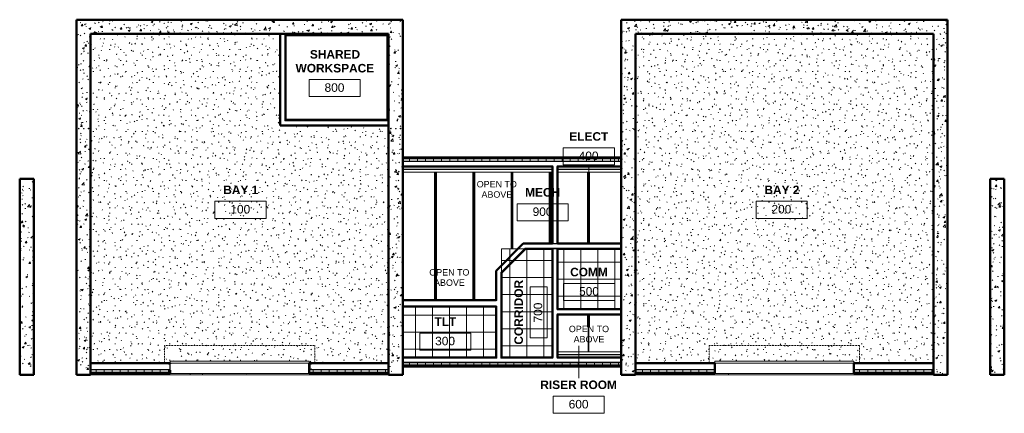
# Model space of a CAD drawing. Header units: inches. Extents: x -3360 to -1510, y 6 to 2767.
# Tile 7 of 7: x -3360 to -1972, y 2213 to 2767. Entities that reach past the tile are written whole.
import ezdxf

# ---------------------------------------------------------------- set-up
doc = ezdxf.new("R2010")
doc.units = ezdxf.units.IN
doc.header["$MEASUREMENT"] = 0
doc.linetypes.add('Dash', pattern=[0.25, 0.125, -0.125])
doc.linetypes.add('Hidden 1_8_', pattern=[0.1875, 0.125, -0.0625])
for name, color, linetype, lineweight in [('A-AREA-IDEN', 2, 'Continuous', 9), ('A-CLNG', 13, 'Continuous', 13), ('A-CLNG-PATT', 13, 'Continuous', 13), ('A-DOOR', 31, 'Continuous', 13), ('A-DOOR-HDLN', 31, 'Dash', 13), ('A-ROOF', 132, 'Continuous', 13), ('A-ROOF-PATT', 132, 'Continuous', 13), ('A-WALL', 113, 'Continuous', 13), ('A-WALL-PATT', 111, 'Continuous', 50), ('G-ANNO-TEXT', 231, 'Continuous', 9), ('I-WALL', 2, 'Continuous', 13), ('L-SITE-WALL', 31, 'Continuous', 13), ('S-BEAM', 12, 'Continuous', 13), ('S-COLS', 52, 'Continuous', 9), ('S-RBAR', 171, 'Continuous', 9)]:
    doc.layers.add(name, color=color, linetype=linetype, lineweight=lineweight)
doc.styles.add('Arial', font='arial.ttf', dxfattribs={"height": 0.125})
doc.styles.add('Arial_1', font='arial.ttf', dxfattribs={"height": 0.09375})
doc.styles.add('Arial_B', font='arialbd.ttf', dxfattribs={"height": 0.125})
pattern_1 = [(50, (0, 0), (27.5427, -2.40992), [2.88, -31.68]), (355, (0, 0), (-5.32784, 28.88427), [2.304, -25.344]), (100.451, (2.295, -0.2), (22.21532, 26.47393), [2.448, -26.924]), (46.184, (0, 7.68), (40.98187, -6.35642), [4.32, -47.52]), (96.636, (3.415, 7.15), (35.89075, 37.4062), [3.671, -40.386]), (351.184, (0, 7.68), (35.89097, 37.4062), [3.456, -38.016]), (21, (3.84, 5.76), (22.92104, -15.46073), [2.88, -31.68]), (326, (3.84, 5.76), (9.34353, 27.84574), [2.304, -25.344]), (71.451, (5.75, 4.472), (32.26477, 12.38442), [2.448, -26.924]), (37.5, (0, 0), (0.466855, 12.782707), [1.267, -23.77, 1.267, -24.461, -25.44]), (37.5, (0, 0), (0.466855, 12.782707), [-50.765, 1.267, -24.173]), (7.5, (0, 0), (10.10159, 15.14509), [1.267, -13.402, 1.267, -23.194, -9.696]), (7.5, (0, 0), (10.10159, 15.14509), [-39.13, 1.267, -8.429]), (327.5, (-8.563, 0), (20.49916, -0.86578), [1.267, -8.333, 1.267, -28.685, -39.744]), (327.5, (-8.563, 0), (20.49916, -0.86578), [-39.552, 1.267, -38.477]), (317.5, (-12.403, 0), (22.39478, 3.84429), [1.267, -11.213, 1.267, -18.624, -28.224]), (317.5, (-12.403, 0), (22.39478, 3.84429), [-32.371, 1.267, -26.957])]
pattern_2 = [(0, (0, 0), (30.72, 7.68), [1.267, -21.773, 1.267, -21.773, -122.88]), (0, (0, 0), (30.72, 7.68), [-46.08, 1.267, -44.813, 1.267, -21.773, -53.76]), (0, (0, 0), (30.72, 7.68), [-115.2, 1.267, -14.093, 1.267, -37.133]), (120, (11.52, 3.84), (-22.011075, 22.7643), [1.267, -21.773, 1.267, -21.773, -122.88]), (120, (11.52, 3.84), (-22.011075, 22.7643), [-46.08, 1.267, -44.813, 1.267, -21.773, -53.76]), (120, (11.52, 3.84), (-22.011075, 22.7643), [-115.2, 1.267, -14.093, 1.267, -37.133]), (240, (15.36, 19.2), (-8.708925, -30.4443), [1.267, -21.773, 1.267, -21.773, -122.88]), (240, (15.36, 19.2), (-8.708925, -30.4443), [-46.08, 1.267, -44.813, 1.267, -21.773, -53.76]), (240, (15.36, 19.2), (-8.708925, -30.4443), [-115.2, 1.267, -14.093, 1.267, -37.133])]
pattern_3 = [(0, (0, 0), (0, 11.331), []), (90, (0, 0), (-11.331, 7e-16), [])]

# ---------------------------------------------------------------- blocks, each defined once
blk = doc.blocks.new('Door-Overhead-Rolling - 196__ x 196__-386396-LOW ROOF PLAN')
at = {"layer": 'A-DOOR', "lineweight": 9}
for p, q in [((98, -7.1875), (-98, -7.1875)), ((-98, -7.1875), (-98, -10.1875)), ((-98, -10.1875), (98, -10.1875)), ((98, -10.1875), (98, -7.1875))]:
    blk.add_line(p, q, dxfattribs=at)
at = {"layer": 'A-DOOR-HDLN'}
for p, q in [((-106, -7.1875), (-106, -32.1875)), ((106, -7.1875), (106, -32.1875)), ((-106, -32.1875), (106, -32.1875))]:
    blk.add_line(p, q, dxfattribs=at)
blk = doc.blocks.new('K-Series Bar Joist-Rod Web - 22K5-486216-LOW ROOF PLAN')
at = {"layer": 'S-BEAM', "color": 8}
for p, q in [((-2775, 2516), (-2775, 2552.8)), ((-2774, 2516), (-2774, 2552.8)), ((-2773.8, 2516), (-2773.8, 2552.8)), ((-2773.4, 2552.8), (-2773.4, 2516)), ((-2773.2, 2516), (-2773.2, 2552.8)), ((-2772.2, 2516), (-2772.2, 2552.8)), ((-2773.8, 2516), (-2775, 2516)), ((-2775, 2516), (-2775, 2516)), ((-2775, 2516), (-2774, 2516)), ((-2775, 2372.6), (-2775, 2516)), ((-2774, 2516), (-2774, 2516)), ((-2774, 2516), (-2773.8, 2516)), ((-2773.8, 2516), (-2773.8, 2516)), ((-2773.8, 2516), (-2773.8, 2372.6)), ((-2773.4, 2516), (-2773.4, 2516)), ((-2773.4, 2516), (-2773.2, 2516)), ((-2772.2, 2516), (-2773.4, 2516)), ((-2773.4, 2516), (-2773.4, 2372.6)), ((-2773.2, 2516), (-2773.2, 2516)), ((-2773.2, 2516), (-2772.2, 2516)), ((-2772.2, 2516), (-2772.2, 2516)), ((-2772.2, 2372.6), (-2772.2, 2516)), ((-2773.8, 2512.1), (-2773.4, 2512.1)), ((-2773.4, 2512), (-2773.8, 2512)), ((-2773.8, 2511.8), (-2773.4, 2511.8)), ((-2773.8, 2491.3), (-2773.4, 2491.3)), ((-2773.8, 2491.2), (-2773.4, 2491.2)), ((-2773.8, 2468.9), (-2773.4, 2468.9)), ((-2773.4, 2468.7), (-2773.8, 2468.7)), ((-2773.8, 2468.7), (-2773.4, 2468.7)), ((-2773.8, 2468.5), (-2773.4, 2468.5)), ((-2773.8, 2448), (-2773.4, 2448)), ((-2773.8, 2447.9), (-2773.4, 2447.9)), ((-2773.8, 2425.5), (-2773.4, 2425.5)), ((-2773.8, 2425.3), (-2773.4, 2425.3)), ((-2773.4, 2425.3), (-2773.8, 2425.3)), ((-2773.8, 2425.1), (-2773.4, 2425.1)), ((-2773.8, 2404.7), (-2773.4, 2404.7)), ((-2773.8, 2404.6), (-2773.4, 2404.6)), ((-2773.8, 2382.2), (-2773.4, 2382.2)), ((-2773.8, 2382), (-2773.4, 2382)), ((-2773.4, 2382), (-2773.8, 2382)), ((-2773.8, 2381.8), (-2773.4, 2381.8))]:
    blk.add_line(p, q, dxfattribs=at)
blk = doc.blocks.new('K-Series Bar Joist-Rod Web - 22K5-V1-LOW ROOF PLAN')
at = {"layer": 'S-BEAM', "color": 8}
for p, q in [((-2667, 2516), (-2667, 2552.8)), ((-2666, 2516), (-2666, 2552.8)), ((-2665.8, 2516), (-2665.8, 2552.8)), ((-2665.4, 2552.8), (-2665.4, 2516)), ((-2665.2, 2516), (-2665.2, 2552.8)), ((-2664.2, 2516), (-2664.2, 2552.8)), ((-2665.8, 2516), (-2667, 2516)), ((-2667, 2516), (-2667, 2516)), ((-2667, 2516), (-2666, 2516)), ((-2667, 2444.8), (-2667, 2516)), ((-2666, 2516), (-2666, 2516)), ((-2666, 2516), (-2665.8, 2516)), ((-2665.8, 2516), (-2665.8, 2516)), ((-2665.8, 2516), (-2665.8, 2444.8)), ((-2665.4, 2516), (-2665.4, 2516)), ((-2665.4, 2516), (-2665.2, 2516)), ((-2664.2, 2516), (-2665.4, 2516)), ((-2665.4, 2516), (-2665.4, 2444.8)), ((-2665.2, 2516), (-2665.2, 2516)), ((-2665.2, 2516), (-2664.2, 2516)), ((-2664.2, 2516), (-2664.2, 2516)), ((-2664.2, 2444.8), (-2664.2, 2516)), ((-2665.8, 2512.1), (-2665.4, 2512.1)), ((-2665.4, 2512), (-2665.8, 2512)), ((-2665.8, 2511.8), (-2665.4, 2511.8)), ((-2665.8, 2491.3), (-2665.4, 2491.3)), ((-2665.8, 2491.2), (-2665.4, 2491.2)), ((-2665.8, 2468.9), (-2665.4, 2468.9)), ((-2665.4, 2468.7), (-2665.8, 2468.7)), ((-2665.8, 2468.7), (-2665.4, 2468.7)), ((-2665.8, 2468.5), (-2665.4, 2468.5)), ((-2665.8, 2448), (-2665.4, 2448)), ((-2665.8, 2447.9), (-2665.4, 2447.9))]:
    blk.add_line(p, q, dxfattribs=at)
blk = doc.blocks.new('K-Series Bar Joist-Rod Web - 22K5-V2-LOW ROOF PLAN')
at = {"layer": 'S-BEAM', "color": 8}
for p, q in [((-2613, 2516), (-2613, 2552.8)), ((-2612, 2516), (-2612, 2552.8)), ((-2611.8, 2516), (-2611.8, 2552.8)), ((-2611.4, 2552.8), (-2611.4, 2516)), ((-2611.2, 2516), (-2611.2, 2552.8)), ((-2610.2, 2516), (-2610.2, 2552.8)), ((-2611.8, 2516), (-2613, 2516)), ((-2613, 2516), (-2613, 2516)), ((-2613, 2516), (-2612, 2516)), ((-2613, 2452.1), (-2613, 2516)), ((-2612, 2516), (-2612, 2516)), ((-2612, 2516), (-2611.8, 2516)), ((-2611.8, 2516), (-2611.8, 2516)), ((-2611.8, 2516), (-2611.8, 2452.1)), ((-2611.4, 2516), (-2611.4, 2516)), ((-2611.4, 2516), (-2611.2, 2516)), ((-2610.2, 2516), (-2611.4, 2516)), ((-2611.4, 2516), (-2611.4, 2452.1)), ((-2611.2, 2516), (-2611.2, 2516)), ((-2611.2, 2516), (-2610.2, 2516)), ((-2610.2, 2516), (-2610.2, 2516)), ((-2610.2, 2452.1), (-2610.2, 2516)), ((-2611.8, 2512.1), (-2611.4, 2512.1)), ((-2611.4, 2512), (-2611.8, 2512)), ((-2611.8, 2511.8), (-2611.4, 2511.8)), ((-2611.8, 2491.3), (-2611.4, 2491.3)), ((-2611.8, 2491.2), (-2611.4, 2491.2)), ((-2611.8, 2468.9), (-2611.4, 2468.9)), ((-2611.4, 2468.7), (-2611.8, 2468.7)), ((-2611.8, 2468.7), (-2611.4, 2468.7)), ((-2611.8, 2468.5), (-2611.4, 2468.5))]:
    blk.add_line(p, q, dxfattribs=at)
blk = doc.blocks.new('K-Series Bar Joist-Rod Web - 22K5-V3-LOW ROOF PLAN')
at = {"layer": 'S-BEAM', "color": 8}
for p, q in [((-2559, 2516), (-2559, 2552.8)), ((-2558, 2516), (-2558, 2552.8)), ((-2557.8, 2516), (-2557.8, 2552.8)), ((-2557.4, 2552.8), (-2557.4, 2516)), ((-2557.2, 2516), (-2557.2, 2552.8)), ((-2556.2, 2516), (-2556.2, 2552.8)), ((-2557.8, 2516), (-2559, 2516)), ((-2559, 2516), (-2559, 2516)), ((-2559, 2516), (-2558, 2516)), ((-2559, 2452.1), (-2559, 2516)), ((-2558, 2516), (-2558, 2516)), ((-2558, 2516), (-2557.8, 2516)), ((-2557.8, 2516), (-2557.8, 2516)), ((-2557.8, 2516), (-2557.8, 2452.1)), ((-2557.4, 2516), (-2557.4, 2516)), ((-2557.4, 2516), (-2557.2, 2516)), ((-2556.2, 2516), (-2557.4, 2516)), ((-2557.4, 2516), (-2557.4, 2452.1)), ((-2557.2, 2516), (-2557.2, 2516)), ((-2557.2, 2516), (-2556.2, 2516)), ((-2556.2, 2516), (-2556.2, 2516)), ((-2556.2, 2452.1), (-2556.2, 2516)), ((-2557.8, 2512.1), (-2557.4, 2512.1)), ((-2557.4, 2512), (-2557.8, 2512)), ((-2557.8, 2511.8), (-2557.4, 2511.8)), ((-2557.8, 2491.3), (-2557.4, 2491.3)), ((-2557.8, 2491.2), (-2557.4, 2491.2)), ((-2557.8, 2468.9), (-2557.4, 2468.9)), ((-2557.4, 2468.7), (-2557.8, 2468.7)), ((-2557.8, 2468.7), (-2557.4, 2468.7)), ((-2557.8, 2468.5), (-2557.4, 2468.5)), ((-2559, 2334.7), (-2559, 2352.3)), ((-2557.8, 2352.3), (-2557.8, 2334.7)), ((-2557.4, 2352.3), (-2557.4, 2334.7)), ((-2556.2, 2334.7), (-2556.2, 2352.3)), ((-2559, 2334.7), (-2557.8, 2334.7)), ((-2558, 2299.7), (-2558, 2334.7)), ((-2557.8, 2338.9), (-2557.4, 2338.9)), ((-2557.8, 2338.7), (-2557.4, 2338.7)), ((-2557.4, 2338.6), (-2557.8, 2338.6)), ((-2557.8, 2334.7), (-2557.8, 2299.7)), ((-2557.4, 2334.7), (-2556.2, 2334.7)), ((-2557.4, 2299.7), (-2557.4, 2334.7)), ((-2557.2, 2299.7), (-2557.2, 2334.7)), ((-2558, 2299.7), (-2557.8, 2299.7)), ((-2557.4, 2299.7), (-2557.2, 2299.7))]:
    blk.add_line(p, q, dxfattribs=at)
blk = doc.blocks.new('W-Wide Flange - W12X50-421083-LOW ROOF PLAN')
at = {"layer": 'S-BEAM', "color": 8}
for p, q in [((-153.5, 4), (-153.5, -4)), ((-153.5, 0.2), (-64.3, 0.2)), ((-153.5, -0.2), (-64.3, -0.2)), ((-153.5, -4), (-64.3, -4))]:
    blk.add_line(p, q, dxfattribs=at)
blk = doc.blocks.new('W-Wide Flange - W12X50-V4-LOW ROOF PLAN')
at = {"layer": 'S-BEAM', "color": 8}
for p, q in [((-153.5, 4), (-153.5, -4)), ((-153.5, 4), (-64.3, 4)), ((-153.5, 0.2), (-64.3, 0.2)), ((-57, 4), (153.5, 4)), ((-57, 0.2), (153.5, 0.2)), ((153.5, -4), (153.5, 4)), ((-153.5, -0.2), (-64.3, -0.2)), ((-57, -0.2), (153.5, -0.2))]:
    blk.add_line(p, q, dxfattribs=at)
blk = doc.blocks.new('C-Channel-Column - C8X18_7-546703-LOW ROOF PLAN')
at = {"layer": 'S-COLS'}
h = blk.add_hatch(dxfattribs=at)
h.set_pattern_fill('FP1_9', color=256, style=0, pattern_type=2)
h.set_pattern_definition([(45, (2950.271, -2278.963), (-9.503515, 9.503515), []), (45, (2950.271, -2264.563), (-9.503515, 9.503515), [])])
h.paths.add_polyline_path([(-0.6, -4), (2, -4), (1.9, -3.7), (1.6, -3.6), (-0.1, -3.3), (-0.1, 3.3), (1.6, 3.6), (1.9, 3.7), (2, 4), (-0.6, 4)])
at = {"layer": 'S-COLS', "lineweight": 30}
for p, q in [((-0.6, -4), (-0.6, 4)), ((-0.6, 4), (2, 4)), ((1.6, 3.6), (-0.1, 3.3)), ((-0.1, 3.3), (-0.1, -3.3)), ((2, -4), (-0.6, -4)), ((-0.1, -3.3), (1.6, -3.6))]:
    blk.add_line(p, q, dxfattribs=at)
for centre, start, end in [((1.6, 4), 270, 0), ((1.6, -4), 360, 90)]:
    blk.add_arc(centre, 0.39, start, end, dxfattribs=at)
blk = doc.blocks.new('C-Channel-Column - C9X13_4-552762-LOW ROOF PLAN')
at = {"layer": 'S-COLS'}
h = blk.add_hatch(dxfattribs=at)
h.set_pattern_fill('FP1_10', color=256, style=0, pattern_type=2)
h.set_pattern_definition([(225, (-3148.194, 2278.463), (9.503515, -9.503515), []), (225, (-3148.194, 2264.063), (9.503515, -9.503515), [])])
h.paths.add_polyline_path([(-0.6, 4.5), (-0.6, -4.5), (1.8, -4.5), (1.7, -4.2), (1.4, -4.1), (-0.4, -3.8), (-0.4, 3.8), (1.4, 4.1), (1.7, 4.2), (1.8, 4.5), (0.8, 4.5)])
at = {"layer": 'S-COLS', "lineweight": 30}
for p, q in [((1.8, 4.5), (-0.6, 4.5)), ((-0.6, 4.5), (-0.6, -4.5)), ((-0.4, 3.8), (1.4, 4.1)), ((-0.4, -3.8), (-0.4, 3.8)), ((-0.6, -4.5), (1.8, -4.5)), ((1.4, -4.1), (-0.4, -3.8))]:
    blk.add_line(p, q, dxfattribs=at)
for centre, start, end in [((1.4, 4.5), 270, 0), ((1.4, -4.5), 360, 90)]:
    blk.add_arc(centre, 0.413, start, end, dxfattribs=at)
blk = doc.blocks.new('W-Wide Flange - W12X50-V5-LOW ROOF PLAN')
at = {"layer": 'S-BEAM', "lineweight": 9}
for p, q in [((-153.5, 4), (-153.5, -4)), ((-153.5, -4), (-64.3, -4))]:
    blk.add_line(p, q, dxfattribs=at)
at = {"layer": 'S-BEAM', "linetype": 'Hidden 1_8_', "lineweight": 9}
for p, q in [((-153.5, 0.2), (-64.3, 0.2)), ((-153.5, -0.2), (-64.3, -0.2))]:
    blk.add_line(p, q, dxfattribs=at)
blk = doc.blocks.new('W-Wide Flange - W12X50-V6-LOW ROOF PLAN')
at = {"layer": 'S-BEAM', "lineweight": 9}
for p, q in [((-153.5, 4), (-153.5, -4)), ((-153.5, 4), (-64.3, 4)), ((-57, 4), (153.5, 4)), ((153.5, -4), (153.5, 4))]:
    blk.add_line(p, q, dxfattribs=at)
at = {"layer": 'S-BEAM', "linetype": 'Hidden 1_8_', "lineweight": 9}
for p, q in [((-153.5, 0.2), (-64.3, 0.2)), ((-57, 0.2), (153.5, 0.2)), ((-153.5, -0.2), (-64.3, -0.2)), ((-57, -0.2), (153.5, -0.2))]:
    blk.add_line(p, q, dxfattribs=at)
blk = doc.blocks.new('Room Tag - Room Tag-42828-LOW ROOF PLAN')
at = {"layer": 'A-AREA-IDEN'}
for p, q in [((-0.375, -0.0625), (-0.375, -0.3125)), ((-0.375, -0.0625), (0.375, -0.0625)), ((0.375, -0.0625), (0.375, -0.3125)), ((-0.375, -0.3125), (0.375, -0.3125))]:
    blk.add_line(p, q, dxfattribs=at)

msp = doc.modelspace()

# ---------------------------------------------------------------- hatches: boundary and pattern name
at = {"layer": 'A-CLNG-PATT'}
h = msp.add_hatch(dxfattribs=at)
h.set_pattern_fill('FP1_6', color=256, style=0, pattern_type=2)
h.set_pattern_definition([(270, (-2644.593, 2380.213), (-24, -1e-15), []), (180, (-2644.593, 2380.213), (3e-15, 24), [])])
h.paths.add_polyline_path([(-2680.6, 2291.6), (-2608.6, 2291.6), (-2608.6, 2444.8), (-2680.6, 2444.8), (-2680.6, 2297.8)])
h = msp.add_hatch(dxfattribs=at)
h.set_pattern_fill('FP1_8', color=256, style=0, pattern_type=2)
h.set_pattern_definition([(180, (-2568.468, 2401.9), (3e-15, 24), []), (90, (-2568.468, 2401.9), (24, -1e-15), [])])
h.paths.add_polyline_path([(-2511.6, 2359.6), (-2511.6, 2444.8), (-2601.3, 2444.8), (-2601.3, 2359.6), (-2573.2, 2359.6)])
h = msp.add_hatch(dxfattribs=at)
h.set_pattern_fill('FP1_7', color=256, style=0, pattern_type=2)
h.set_pattern_definition([(180, (-2753.718, 2327.526), (3e-15, 24), []), (90, (-2753.718, 2327.526), (24, -1e-15), [])])
h.paths.add_polyline_path([(-2819.6, 2291.6), (-2687.8, 2291.6), (-2687.8, 2363.3), (-2819.6, 2363.3), (-2819.6, 2297.8)])
at = {"layer": 'A-ROOF-PATT', "lineweight": 9}
h = msp.add_hatch(dxfattribs=at)
h.set_pattern_fill('FP1_4', color=253, style=0, pattern_type=2)
h.set_pattern_definition([(0, (0, 16.519), (30.72, 7.673), [1.267, -21.773, 1.267, -21.773, -122.88]), (0, (0, 16.519), (30.72, 7.673), [-46.08, 1.267, -44.813, 1.267, -21.773, -53.76]), (0, (0, 16.519), (30.72, 7.673), [-115.2, 1.267, -14.093, 1.267, -37.133]), (120.022, (11.52, 20.356), (-22.011078, 22.744726), [1.266, -21.758, 1.266, -21.758, -122.799]), (120.022, (11.52, 20.356), (-22.011078, 22.744726), [-46.05, 1.266, -44.783, 1.266, -21.758, -53.725]), (120.022, (11.52, 20.356), (-22.011078, 22.744726), [-115.124, 1.266, -14.084, 1.266, -37.108]), (239.978, (15.36, 35.703), (-8.709337, -30.417442), [1.266, -21.758, 1.266, -21.758, -122.799]), (239.978, (15.36, 35.703), (-8.709337, -30.417442), [-46.05, 1.266, -44.783, 1.266, -21.758, -53.725]), (239.978, (15.36, 35.703), (-8.709337, -30.417442), [-115.124, 1.266, -14.084, 1.266, -37.108])])
h.paths.add_polyline_path([(-3259.6, 2267.2), (-2839.6, 2267.2), (-2839.6, 2269.2), (-3259.6, 2269.2), (-3259.6, 2268)])
h.paths.add_polyline_path([(-2861.1, 2283.6), (-2839.6, 2283.6), (-2839.6, 2618.2), (-2992.6, 2618.2), (-2992.6, 2747.2), (-3259.6, 2747.2), (-3259.6, 2283.6), (-3147.6, 2283.6), (-3147.6, 2286.6), (-2951.6, 2286.6), (-2951.6, 2283.6)])
h = msp.add_hatch(dxfattribs=at)
h.set_pattern_fill('FP1_5', color=256, style=0, pattern_type=2)
h.set_pattern_definition([(0, (0, 16.52), (30.72, 7.673), [1.267, -21.773, 1.267, -21.773, -122.88]), (0, (0, 16.52), (30.72, 7.673), [-46.08, 1.267, -44.813, 1.267, -21.773, -53.76]), (0, (0, 16.52), (30.72, 7.673), [-115.2, 1.267, -14.093, 1.267, -37.133]), (120.022, (11.52, 20.357), (-22.011078, 22.744726), [1.266, -21.758, 1.266, -21.758, -122.799]), (120.022, (11.52, 20.357), (-22.011078, 22.744726), [-46.05, 1.266, -44.783, 1.266, -21.758, -53.725]), (120.022, (11.52, 20.357), (-22.011078, 22.744726), [-115.124, 1.266, -14.084, 1.266, -37.108]), (239.978, (15.36, 35.704), (-8.709337, -30.417442), [1.266, -21.758, 1.266, -21.758, -122.799]), (239.978, (15.36, 35.704), (-8.709337, -30.417442), [-46.05, 1.266, -44.783, 1.266, -21.758, -53.725]), (239.978, (15.36, 35.704), (-8.709337, -30.417442), [-115.124, 1.266, -14.084, 1.266, -37.108])])
h.paths.add_polyline_path([(-2491.6, 2267.2), (-2071.6, 2267.2), (-2071.6, 2269.2), (-2491.6, 2269.2)])
h.paths.add_polyline_path([(-2429.2, 2283.6), (-2379.6, 2283.6), (-2379.6, 2286.6), (-2183.6, 2286.6), (-2183.6, 2283.6), (-2071.6, 2283.6), (-2071.6, 2747.2), (-2491.6, 2747.2), (-2491.6, 2283.6)])
at = {"layer": 'A-WALL-PATT', "lineweight": 9}
h = msp.add_hatch(dxfattribs=at)
h.set_pattern_fill('FP1_1', color=256, style=0, pattern_type=2)
h.set_pattern_definition(pattern_1)
h.paths.add_polyline_path([(-3279.6, 2267.2), (-3259.6, 2267.2), (-3259.6, 2767.2), (-3279.6, 2767.2), (-3279.6, 2268)])
h = msp.add_hatch(dxfattribs=at)
h.set_pattern_fill('FP1_1', color=256, style=0, pattern_type=2)
h.set_pattern_definition(pattern_1)
h.paths.add_polyline_path([(-2819.6, 2747.2), (-2819.6, 2767.2), (-3259.6, 2767.2), (-3259.6, 2747.2), (-2839.6, 2747.2)])
h = msp.add_hatch(dxfattribs=at)
h.set_pattern_fill('FP1_1', color=256, style=0, pattern_type=2)
h.set_pattern_definition(pattern_1)
h.paths.add_polyline_path([(-2511.6, 2267.2), (-2491.6, 2267.2), (-2491.6, 2767.2), (-2511.6, 2767.2), (-2511.6, 2268)])
h = msp.add_hatch(dxfattribs=at)
h.set_pattern_fill('FP1_1', color=256, style=0, pattern_type=2)
h.set_pattern_definition(pattern_1)
h.paths.add_polyline_path([(-2051.6, 2747.2), (-2051.6, 2767.2), (-2491.6, 2767.2), (-2491.6, 2747.2), (-2071.6, 2747.2)])
h = msp.add_hatch(dxfattribs=at)
h.set_pattern_fill('FP1_2', color=256, style=0, pattern_type=2)
h.set_pattern_definition(pattern_2)
h.paths.add_polyline_path([(-2992, 2618.8), (-2992, 2747.2), (-2992.6, 2747.2), (-2992.6, 2618.8)])
h = msp.add_hatch(dxfattribs=at)
h.set_pattern_fill('FP1_2', color=256, style=0, pattern_type=2)
h.set_pattern_definition(pattern_2)
h.paths.add_polyline_path([(-2861.1, 2745.7), (-2840.5, 2745.7), (-2840.5, 2746.3), (-2986, 2746.3), (-2986, 2745.7), (-2984.7, 2745.7)])
h = msp.add_hatch(dxfattribs=at)
h.set_pattern_fill('FP1_2', color=256, style=0, pattern_type=2)
h.set_pattern_definition(pattern_2)
h.paths.add_polyline_path([(-2986, 2625.5), (-2985.3, 2625.5), (-2985.3, 2745.7), (-2986, 2745.7), (-2986, 2626.1)])
h = msp.add_hatch(dxfattribs=at)
h.set_pattern_fill('FP1_2', color=256, style=0, pattern_type=2)
h.set_pattern_definition(pattern_2)
h.paths.add_polyline_path([(-2984.7, 2626.1), (-2984.7, 2745.7), (-2985.3, 2745.7), (-2985.3, 2626.1)])
h = msp.add_hatch(dxfattribs=at)
h.set_pattern_fill('FP1_2', color=256, style=0, pattern_type=2)
h.set_pattern_definition(pattern_2)
h.paths.add_polyline_path([(-2841.1, 2624.8), (-2840.5, 2624.8), (-2840.5, 2745.7), (-2841.1, 2745.7), (-2841.1, 2625.5)])
h = msp.add_hatch(dxfattribs=at)
h.set_pattern_fill('FP1_1', color=256, style=0, pattern_type=2)
h.set_pattern_definition(pattern_1)
h.paths.add_polyline_path([(-2839.6, 2267.2), (-2819.6, 2267.2), (-2819.6, 2747.2), (-2839.6, 2747.2), (-2839.6, 2268)])
h = msp.add_hatch(dxfattribs=at)
h.set_pattern_fill('FP1_1', color=256, style=0, pattern_type=2)
h.set_pattern_definition(pattern_1)
h.paths.add_polyline_path([(-2051.6, 2267.2), (-2051.6, 2747.2), (-2071.6, 2747.2), (-2071.6, 2267.2)])
h = msp.add_hatch(dxfattribs=at)
h.set_pattern_fill('FP1_2', color=256, style=0, pattern_type=2)
h.set_pattern_definition(pattern_2)
h.paths.add_polyline_path([(-2861.1, 2625.5), (-2841.1, 2625.5), (-2841.1, 2626.1), (-2985.3, 2626.1), (-2985.3, 2625.5)])
h = msp.add_hatch(dxfattribs=at)
h.set_pattern_fill('FP1_2', color=256, style=0, pattern_type=2)
h.set_pattern_definition(pattern_2)
h.paths.add_polyline_path([(-2839.6, 2618.2), (-2839.6, 2618.8), (-2992.6, 2618.8), (-2992.6, 2618.2), (-2841.1, 2618.2)])
h = msp.add_hatch(dxfattribs=at)
h.set_pattern_fill('FP1_3', color=256, style=0, pattern_type=2)
h.set_pattern_definition(pattern_3)
h.paths.add_polyline_path([(-2511.6, 2568.2), (-2511.6, 2571.2), (-2819.6, 2571.2), (-2819.6, 2568.2), (-2717.2, 2568.2)])
h = msp.add_hatch(dxfattribs=at)
h.set_pattern_fill('FP1_2', color=256, style=0, pattern_type=2)
h.set_pattern_definition(pattern_2)
h.paths.add_polyline_path([(-2519.2, 2560.8), (-2511.6, 2560.8), (-2511.6, 2561.5), (-2602, 2561.5), (-2602, 2560.8), (-2528.2, 2560.8)])
h.paths.add_polyline_path([(-2608.6, 2560.8), (-2608, 2560.8), (-2608, 2561.5), (-2819.6, 2561.5), (-2819.6, 2560.8), (-2609.2, 2560.8)])
h = msp.add_hatch(dxfattribs=at)
h.set_pattern_fill('FP1_2', color=256, style=0, pattern_type=2)
h.set_pattern_definition(pattern_2)
h.paths.add_polyline_path([(-2608.6, 2291.6), (-2608, 2291.6), (-2608, 2444.8), (-2608.6, 2444.8), (-2608.6, 2297.8)])
h.paths.add_polyline_path([(-2608, 2452.1), (-2608, 2560.8), (-2608.6, 2560.8), (-2608.6, 2452.1)])
h = msp.add_hatch(dxfattribs=at)
h.set_pattern_fill('FP1_2', color=256, style=0, pattern_type=2)
h.set_pattern_definition(pattern_2)
h.paths.add_polyline_path([(-2601.3, 2291.6), (-2601.3, 2353), (-2602, 2353), (-2602, 2291.6)])
h.paths.add_polyline_path([(-2602, 2359), (-2601.3, 2359), (-2601.3, 2444.8), (-2602, 2444.8), (-2602, 2387.4)])
h.paths.add_polyline_path([(-2602, 2452.1), (-2601.3, 2452.1), (-2601.3, 2560.8), (-2602, 2560.8), (-2602, 2506.8)])
h = msp.add_hatch(dxfattribs=at)
h.set_pattern_fill('FP1_1', color=256, style=0, pattern_type=2)
h.set_pattern_definition(pattern_1)
h.paths.add_polyline_path([(-3339.6, 2267.2), (-3339.6, 2543.2), (-3359.6, 2543.2), (-3359.6, 2267.2)])
h = msp.add_hatch(dxfattribs=at)
h.set_pattern_fill('FP1_1', color=256, style=0, pattern_type=2)
h.set_pattern_definition(pattern_1)
h.paths.add_polyline_path([(-1971.6, 2267.2), (-1971.6, 2543.2), (-1991.6, 2543.2), (-1991.6, 2267.2)])
h = msp.add_hatch(dxfattribs=at)
h.set_pattern_fill('FP1_2', color=256, style=0, pattern_type=2)
h.set_pattern_definition(pattern_2)
h.paths.add_polyline_path([(-2687.2, 2413.6), (-2649.4, 2451.5), (-2650.3, 2451.5), (-2687.2, 2414.5)])
h = msp.add_hatch(dxfattribs=at)
h.set_pattern_fill('FP1_2', color=256, style=0, pattern_type=2)
h.set_pattern_definition(pattern_2)
h.paths.add_polyline_path([(-2680.6, 2410.9), (-2646.7, 2444.8), (-2647.5, 2444.8), (-2680.6, 2411.8)])
h = msp.add_hatch(dxfattribs=at)
h.set_pattern_fill('FP1_2', color=256, style=0, pattern_type=2)
h.set_pattern_definition(pattern_2)
h.paths.add_polyline_path([(-2511.6, 2451.5), (-2511.6, 2452.1), (-2649.7, 2452.1), (-2650.3, 2451.5), (-2573.2, 2451.5)])
h = msp.add_hatch(dxfattribs=at)
h.set_pattern_fill('FP1_2', color=256, style=0, pattern_type=2)
h.set_pattern_definition(pattern_2)
h.paths.add_polyline_path([(-2511.6, 2444.8), (-2511.6, 2445.5), (-2646.9, 2445.5), (-2647.5, 2444.8), (-2573.2, 2444.8)])
h = msp.add_hatch(dxfattribs=at)
h.set_pattern_fill('FP1_2', color=256, style=0, pattern_type=2)
h.set_pattern_definition(pattern_2)
h.paths.add_polyline_path([(-2687.2, 2291.6), (-2687.2, 2364), (-2687.8, 2364), (-2687.8, 2291.6)])
h.paths.add_polyline_path([(-2687.8, 2372), (-2687.2, 2372), (-2687.2, 2414.5), (-2687.8, 2413.9), (-2687.8, 2372.6)])
h = msp.add_hatch(dxfattribs=at)
h.set_pattern_fill('FP1_2', color=256, style=0, pattern_type=2)
h.set_pattern_definition(pattern_2)
h.paths.add_polyline_path([(-2680.6, 2291.6), (-2680.6, 2411.8), (-2681.2, 2411.2), (-2681.2, 2291.6), (-2681.2, 2291.6)])
h = msp.add_hatch(dxfattribs=at)
h.set_pattern_fill('FP1_2', color=256, style=0, pattern_type=2)
h.set_pattern_definition(pattern_2)
h.paths.add_polyline_path([(-2687.8, 2372), (-2687.8, 2372.6), (-2819.6, 2372.6), (-2819.6, 2372), (-2717.2, 2372)])
h = msp.add_hatch(dxfattribs=at)
h.set_pattern_fill('FP1_2', color=256, style=0, pattern_type=2)
h.set_pattern_definition(pattern_2)
h.paths.add_polyline_path([(-2687.8, 2363.3), (-2687.8, 2364), (-2819.6, 2364), (-2819.6, 2363.3), (-2717.2, 2363.3)])
h = msp.add_hatch(dxfattribs=at)
h.set_pattern_fill('FP1_2', color=256, style=0, pattern_type=2)
h.set_pattern_definition(pattern_2)
h.paths.add_polyline_path([(-2511.6, 2359), (-2511.6, 2359.6), (-2601.3, 2359.6), (-2601.3, 2359), (-2573.2, 2359)])
h = msp.add_hatch(dxfattribs=at)
h.set_pattern_fill('FP1_2', color=256, style=0, pattern_type=2)
h.set_pattern_definition(pattern_2)
h.paths.add_polyline_path([(-2511.6, 2352.3), (-2511.6, 2353), (-2601.3, 2353), (-2601.3, 2352.3), (-2573.2, 2352.3)])
h = msp.add_hatch(dxfattribs=at)
h.set_pattern_fill('FP1_2', color=256, style=0, pattern_type=2)
h.set_pattern_definition(pattern_2)
h.paths.add_polyline_path([(-2798.1, 2291), (-2687.2, 2291), (-2687.2, 2291.6), (-2819.6, 2291.6), (-2819.6, 2291), (-2802.6, 2291)])
h.paths.add_polyline_path([(-2681.2, 2291), (-2608, 2291), (-2608, 2291.6), (-2681.2, 2291.6)])
h.paths.add_polyline_path([(-2600.2, 2291), (-2511.6, 2291), (-2511.6, 2291.6), (-2602, 2291.6), (-2602, 2291)])
h = msp.add_hatch(dxfattribs=at)
h.set_pattern_fill('FP1_2', color=256, style=0, pattern_type=2)
h.set_pattern_definition(pattern_2)
h.paths.add_polyline_path([(-2843.1, 2283), (-2839.6, 2283), (-2839.6, 2283.6), (-2951.6, 2283.6), (-2951.6, 2283), (-2861.1, 2283)])
h.paths.add_polyline_path([(-3150, 2283), (-3147.6, 2283), (-3147.6, 2283.6), (-3259.6, 2283.6), (-3259.6, 2283), (-3221, 2283)])
h = msp.add_hatch(dxfattribs=at)
h.set_pattern_fill('FP1_3', color=256, style=0, pattern_type=2)
h.set_pattern_definition(pattern_3)
h.paths.add_polyline_path([(-2807.1, 2281.2), (-2511.6, 2281.2), (-2511.6, 2284.2), (-2819.6, 2284.2), (-2819.6, 2281.2)])
h = msp.add_hatch(dxfattribs=at)
h.set_pattern_fill('FP1_3', color=256, style=0, pattern_type=2)
h.set_pattern_definition(pattern_3)
h.paths.add_polyline_path([(-2839.6, 2271.2), (-2839.6, 2274.2), (-2951.6, 2274.2), (-2951.6, 2271.2), (-2843.1, 2271.2)])
h.paths.add_polyline_path([(-3150, 2271.2), (-3147.6, 2271.2), (-3147.6, 2274), (-3150, 2274), (-3149.9, 2274.2), (-3259.6, 2274.2), (-3259.6, 2271.2), (-3221, 2271.2)])
h = msp.add_hatch(dxfattribs=at)
h.set_pattern_fill('FP1_3', color=256, style=0, pattern_type=2)
h.set_pattern_definition(pattern_3)
h.paths.add_polyline_path([(-2491.6, 2271.2), (-2379.6, 2271.2), (-2379.6, 2274.2), (-2491.6, 2274.2)])
h.paths.add_polyline_path([(-2183.6, 2271.2), (-2071.6, 2271.2), (-2071.6, 2274.2), (-2183.6, 2274.2)])
at = {"layer": 'S-RBAR'}
h = msp.add_hatch(color=256, dxfattribs=at)
edge = h.paths.add_edge_path()
edge.add_arc((-3276.4, 2613.9), 0.5, 0, 360)
for points in [[(-3276.4, 2613.4), (-3276.8, 2613.7), (-3276.8, 2614.2), (-3276.4, 2614.4), (-3276, 2614.2), (-3276, 2613.7), (-3276.1, 2613.6)], [(-3269.3, 2613.6), (-3269.7, 2613.8), (-3269.5, 2614.2), (-3269.1, 2614.2), (-3269, 2613.8)], [(-3262.8, 2613.4), (-3263.2, 2613.7), (-3263.2, 2614.2), (-3262.8, 2614.4), (-3262.3, 2614.1), (-3262.3, 2613.7), (-3262.6, 2613.5)], [(-2836.4, 2613.4), (-2836.8, 2613.7), (-2836.8, 2614.2), (-2836.4, 2614.4), (-2836, 2614.1), (-2836, 2613.7), (-2836.4, 2613.5)], [(-2829.3, 2613.6), (-2829.7, 2613.8), (-2829.5, 2614.2), (-2829.1, 2614.2), (-2829, 2613.8)], [(-2822.8, 2613.4), (-2823.2, 2613.7), (-2823.2, 2614.2), (-2822.8, 2614.4), (-2822.3, 2614.1), (-2822.3, 2613.7)]]:
    msp.add_hatch(color=256, dxfattribs=at).paths.add_polyline_path(points)
h = msp.add_hatch(color=256, dxfattribs=at)
edge = h.paths.add_edge_path()
edge.add_arc((-3269.3, 2613.9), 0.375, 0, 360)
h = msp.add_hatch(color=256, dxfattribs=at)
edge = h.paths.add_edge_path()
edge.add_arc((-3262.8, 2613.9), 0.5, 0, 360)
h = msp.add_hatch(color=256, dxfattribs=at)
edge = h.paths.add_edge_path()
edge.add_arc((-2836.4, 2613.9), 0.5, 0, 360)
h = msp.add_hatch(color=256, dxfattribs=at)
edge = h.paths.add_edge_path()
edge.add_arc((-2829.3, 2613.9), 0.375, 0, 360)
h = msp.add_hatch(color=256, dxfattribs=at)
edge = h.paths.add_edge_path()
edge.add_arc((-2822.8, 2613.9), 0.5, 0, 360)

# ---------------------------------------------------------------- linework, layer by layer
at = {"layer": 'A-AREA-IDEN'}
for p, q in [((-2557.3, 2510.7), (-2557.3, 2562.8)), ((-2571.5, 2308.3), (-2571.5, 2262.8))]:
    msp.add_line(p, q, dxfattribs=at)
at = {"layer": 'A-CLNG'}
for p, q in [((-2680.6, 2444.8), (-2646.7, 2444.8)), ((-2680.6, 2410.9), (-2680.6, 2444.8))]:
    msp.add_line(p, q, dxfattribs=at)
at = {"layer": 'A-ROOF', "color": 254}
msp.add_line((-3259.6, 2267.2), (-2839.6, 2267.2), dxfattribs=at)
at = {"layer": 'A-ROOF'}
msp.add_line((-2491.6, 2267.2), (-2071.6, 2267.2), dxfattribs=at)
at = {"layer": 'A-WALL'}
for p, q in [((-2992, 2618.8), (-2992, 2747.2)), ((-2986, 2746.3), (-2840.5, 2746.3)), ((-2986, 2624.8), (-2986, 2746.3)), ((-2985.3, 2625.5), (-2985.3, 2745.7)), ((-2840.5, 2746.3), (-2840.5, 2624.8)), ((-2840.5, 2624.8), (-2986, 2624.8)), ((-2841.1, 2625.5), (-2985.3, 2625.5)), ((-2839.6, 2618.8), (-2992, 2618.8)), ((-2819.6, 2571.2), (-2511.6, 2571.2)), ((-2819.6, 2568.2), (-2511.6, 2568.2)), ((-2819.6, 2567.5), (-2511.6, 2567.5)), ((-2819.6, 2561.5), (-2608, 2561.5)), ((-2608, 2452.1), (-2608, 2561.5)), ((-2602, 2452.1), (-2602, 2561.5)), ((-2602, 2561.5), (-2511.6, 2561.5)), ((-2687.2, 2413.6), (-2649.4, 2451.5)), ((-2681.2, 2411.2), (-2646.9, 2445.5)), ((-2649.4, 2451.5), (-2511.6, 2451.5)), ((-2646.9, 2445.5), (-2511.6, 2445.5)), ((-2608, 2452.1), (-2602, 2452.1)), ((-2602, 2444.8), (-2608, 2444.8)), ((-2608, 2291), (-2608, 2444.8)), ((-2602, 2359), (-2602, 2444.8)), ((-2687.2, 2372), (-2687.2, 2413.6)), ((-2681.2, 2291), (-2681.2, 2411.2)), ((-2819.6, 2372), (-2687.2, 2372)), ((-2819.6, 2364), (-2687.2, 2364)), ((-2687.2, 2291), (-2687.2, 2364)), ((-2602, 2359), (-2511.6, 2359)), ((-2602, 2291), (-2602, 2353)), ((-2602, 2353), (-2511.6, 2353)), ((-2819.6, 2291), (-2687.2, 2291)), ((-2681.2, 2291), (-2608, 2291)), ((-2602, 2291), (-2511.6, 2291)), ((-3259.6, 2283), (-3150, 2283)), ((-2951.6, 2283), (-2950.8, 2283)), ((-2948.3, 2283), (-2839.6, 2283)), ((-2819.6, 2285), (-2511.6, 2285)), ((-2819.6, 2284.2), (-2511.6, 2284.2)), ((-2819.6, 2281.2), (-2511.6, 2281.2)), ((-2379.6, 2283), (-2491.6, 2283)), ((-2071.6, 2283), (-2183.6, 2283)), ((-3259.6, 2275), (-3147.8, 2275)), ((-3259.6, 2274.2), (-3149.9, 2274.2)), ((-3259.6, 2271.2), (-3147.6, 2271.2)), ((-3147.6, 2269.2), (-2951.6, 2269.2)), ((-2951.6, 2275), (-2950.8, 2275)), ((-2951.6, 2274.2), (-2839.6, 2274.2)), ((-2951.6, 2271.2), (-2839.6, 2271.2)), ((-2948.3, 2275), (-2839.6, 2275)), ((-2379.6, 2275), (-2491.6, 2275)), ((-2379.6, 2274.2), (-2491.6, 2274.2)), ((-2379.6, 2271.2), (-2491.6, 2271.2)), ((-2379.6, 2269.2), (-2183.6, 2269.2)), ((-2071.6, 2275), (-2183.6, 2275)), ((-2071.6, 2274.2), (-2183.6, 2274.2)), ((-2071.6, 2271.2), (-2183.6, 2271.2))]:
    msp.add_line(p, q, dxfattribs=at)
at = {"layer": 'A-WALL', "lineweight": 50}
for p, q in [((-2819.6, 2573.2), (-2511.6, 2573.2)), ((-2608.6, 2560.8), (-2819.6, 2560.8)), ((-2511.6, 2560.8), (-2601.3, 2560.8)), ((-2819.6, 2291.6), (-2687.8, 2291.6)), ((-2680.6, 2291.6), (-2608.6, 2291.6)), ((-2601.3, 2291.6), (-2511.6, 2291.6)), ((-3259.6, 2283.6), (-3147.6, 2283.6)), ((-3147.6, 2283.6), (-3147.6, 2283)), ((-2951.6, 2269.2), (-2951.6, 2283.6)), ((-2951.6, 2283.6), (-2839.6, 2283.6)), ((-2511.6, 2279.2), (-2819.6, 2279.2)), ((-2491.6, 2283.6), (-2379.6, 2283.6)), ((-2379.6, 2283.6), (-2379.6, 2269.2)), ((-2183.6, 2283.6), (-2071.6, 2283.6)), ((-2183.6, 2269.2), (-2183.6, 2283.6)), ((-3147.6, 2269.2), (-3259.6, 2269.2)), ((-3147.6, 2274), (-3147.6, 2269.2)), ((-2839.6, 2269.2), (-2951.6, 2269.2)), ((-2379.6, 2269.2), (-2491.6, 2269.2)), ((-2071.6, 2269.2), (-2183.6, 2269.2))]:
    msp.add_line(p, q, dxfattribs=at)
at = {"layer": 'I-WALL', "lineweight": 50}
for p, q in [((-2992.6, 2747.2), (-2839.6, 2747.2)), ((-2992.6, 2618.2), (-2992.6, 2747.2)), ((-2841.1, 2745.7), (-2984.7, 2745.7)), ((-2984.7, 2745.7), (-2984.7, 2626.1)), ((-2841.1, 2626.1), (-2841.1, 2745.7)), ((-2839.6, 2747.2), (-2839.6, 2618.2)), ((-2984.7, 2626.1), (-2841.1, 2626.1)), ((-2839.6, 2618.2), (-2992.6, 2618.2)), ((-2608.6, 2452.1), (-2608.6, 2560.8)), ((-2601.3, 2560.8), (-2601.3, 2452.1)), ((-2687.8, 2413.9), (-2649.7, 2452.1)), ((-2646.7, 2444.8), (-2680.6, 2410.9)), ((-2649.7, 2452.1), (-2608.6, 2452.1)), ((-2608.6, 2444.8), (-2646.7, 2444.8)), ((-2608.6, 2291.6), (-2608.6, 2444.8)), ((-2601.3, 2452.1), (-2511.6, 2452.1)), ((-2511.6, 2444.8), (-2601.3, 2444.8)), ((-2601.3, 2444.8), (-2601.3, 2359.6)), ((-2687.8, 2372.6), (-2687.8, 2413.9)), ((-2680.6, 2410.9), (-2680.6, 2291.6)), ((-2819.6, 2372.6), (-2687.8, 2372.6)), ((-2687.8, 2363.3), (-2819.6, 2363.3)), ((-2687.8, 2291.6), (-2687.8, 2363.3)), ((-2601.3, 2359.6), (-2511.6, 2359.6)), ((-2601.3, 2352.3), (-2601.3, 2291.6)), ((-2511.6, 2352.3), (-2601.3, 2352.3))]:
    msp.add_line(p, q, dxfattribs=at)
at = {"layer": 'L-SITE-WALL', "lineweight": 50}
for p, q in [((-3279.6, 2267.2), (-3279.6, 2767.2)), ((-3279.6, 2767.2), (-2819.6, 2767.2)), ((-2819.6, 2767.2), (-2819.6, 2267.2)), ((-2511.6, 2267.2), (-2511.6, 2767.2)), ((-2511.6, 2767.2), (-2051.6, 2767.2)), ((-2051.6, 2767.2), (-2051.6, 2267.2)), ((-3259.6, 2747.2), (-3259.6, 2267.2)), ((-2992.6, 2747.2), (-3259.6, 2747.2)), ((-2491.6, 2747.2), (-2491.6, 2267.2)), ((-2071.6, 2747.2), (-2491.6, 2747.2)), ((-2071.6, 2267.2), (-2071.6, 2747.2)), ((-2839.6, 2267.2), (-2839.6, 2618.2)), ((-3359.6, 2267.2), (-3359.6, 2543.2)), ((-3359.6, 2543.2), (-3339.6, 2543.2)), ((-3339.6, 2543.2), (-3339.6, 2267.2)), ((-1991.6, 2267.2), (-1991.6, 2543.2)), ((-1991.6, 2543.2), (-1971.6, 2543.2)), ((-1971.6, 2543.2), (-1971.6, 2267.2)), ((-3339.6, 2267.2), (-3359.6, 2267.2)), ((-3259.6, 2267.2), (-3279.6, 2267.2)), ((-2819.6, 2267.2), (-2839.6, 2267.2)), ((-2491.6, 2267.2), (-2511.6, 2267.2)), ((-2051.6, 2267.2), (-2071.6, 2267.2)), ((-1971.6, 2267.2), (-1991.6, 2267.2))]:
    msp.add_line(p, q, dxfattribs=at)
at = {"layer": 'S-RBAR'}
for p, q in [((-3276.8, 2614.2), (-3276.4, 2614.4)), ((-3276.8, 2613.7), (-3276.8, 2614.2)), ((-3276.4, 2613.4), (-3276.8, 2613.7)), ((-3276.4, 2614.4), (-3276, 2614.2)), ((-3276.1, 2613.6), (-3276.4, 2613.4)), ((-3276, 2613.7), (-3276.1, 2613.6)), ((-3276, 2614.2), (-3276, 2613.7)), ((-3269.7, 2613.8), (-3269.5, 2614.2)), ((-3269.3, 2613.6), (-3269.7, 2613.8)), ((-3269.5, 2614.2), (-3269.1, 2614.2)), ((-3269, 2613.8), (-3269.3, 2613.6)), ((-3269.1, 2614.2), (-3269, 2613.8)), ((-3263.2, 2614.2), (-3262.8, 2614.4)), ((-3263.2, 2613.7), (-3263.2, 2614.2)), ((-3262.8, 2613.4), (-3263.2, 2613.7)), ((-3262.8, 2614.4), (-3262.3, 2614.1)), ((-3262.6, 2613.5), (-3262.8, 2613.4)), ((-3262.3, 2613.7), (-3262.6, 2613.5)), ((-3262.3, 2614.1), (-3262.3, 2613.7)), ((-2836.8, 2614.2), (-2836.4, 2614.4)), ((-2836.8, 2613.7), (-2836.8, 2614.2)), ((-2836.4, 2613.4), (-2836.8, 2613.7)), ((-2836.4, 2614.4), (-2836, 2614.1)), ((-2836, 2613.7), (-2836.4, 2613.5)), ((-2836.4, 2613.5), (-2836.4, 2613.4)), ((-2836, 2614.1), (-2836, 2613.7)), ((-2829.7, 2613.8), (-2829.5, 2614.2)), ((-2829.3, 2613.6), (-2829.7, 2613.8)), ((-2829.5, 2614.2), (-2829.1, 2614.2)), ((-2829, 2613.8), (-2829.3, 2613.6)), ((-2829.1, 2614.2), (-2829, 2613.8)), ((-2823.2, 2614.2), (-2822.8, 2614.4)), ((-2823.2, 2613.7), (-2823.2, 2614.2)), ((-2822.8, 2613.4), (-2823.2, 2613.7)), ((-2822.8, 2614.4), (-2822.3, 2614.1)), ((-2822.3, 2613.7), (-2822.8, 2613.4)), ((-2822.3, 2614.1), (-2822.3, 2613.7))]:
    msp.add_line(p, q, dxfattribs=at)
for centre, radius in [((-3276.4, 2613.9), 0.5), ((-3269.3, 2613.9), 0.375), ((-3262.8, 2613.9), 0.5), ((-2836.4, 2613.9), 0.5), ((-2829.3, 2613.9), 0.375), ((-2822.8, 2613.9), 0.5)]:
    msp.add_circle(centre, radius, dxfattribs=at)

# ---------------------------------------------------------------- block references
at = {"layer": 'A-AREA-IDEN', "xscale": 95.99999999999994, "yscale": 95.99999999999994, "zscale": 95.99999999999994}
for p in [(-2915.5, 2688.9), (-2557.3, 2592.8), (-3048.3, 2517.6), (-2622.2, 2514.2), (-2285.5, 2517.6), (-2556.8, 2401.9), (-2759.7, 2332.1), (-2571.5, 2243.2)]:
    msp.add_blockref('Room Tag - Room Tag-42828-LOW ROOF PLAN', p, dxfattribs=at)
at = {"layer": 'A-AREA-IDEN', "xscale": 95.99999999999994, "yscale": 95.99999999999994, "zscale": 95.99999999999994, "rotation": 89.99999999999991}
msp.add_blockref('Room Tag - Room Tag-42828-LOW ROOF PLAN', (-2646.1, 2355.3), dxfattribs=at)
at = {"layer": 'A-DOOR', "rotation": 180}
for p in [(-3049.6, 2276.4), (-2281.6, 2276.4)]:
    msp.add_blockref('Door-Overhead-Rolling - 196__ x 196__-386396-LOW ROOF PLAN', p, dxfattribs=at)
at = {"layer": 'S-BEAM', "color": 8, "rotation": 180}
for name, p in [('W-Wide Flange - W12X50-V4-LOW ROOF PLAN', (-2665.6, 2556.8)), ('W-Wide Flange - W12X50-421083-LOW ROOF PLAN', (-2665.6, 2295.6))]:
    msp.add_blockref(name, p, dxfattribs=at)
at = {"layer": 'S-BEAM', "lineweight": 9, "rotation": 180}
for name, p in [('W-Wide Flange - W12X50-V6-LOW ROOF PLAN', (-2665.6, 2556.8)), ('W-Wide Flange - W12X50-V5-LOW ROOF PLAN', (-2665.6, 2295.6))]:
    msp.add_blockref(name, p, dxfattribs=at)
at = {"layer": 'S-BEAM', "color": 8}
for name, p in [('K-Series Bar Joist-Rod Web - 22K5-486216-LOW ROOF PLAN', (0, 0)), ('K-Series Bar Joist-Rod Web - 22K5-486216-LOW ROOF PLAN', (54, 0)), ('K-Series Bar Joist-Rod Web - 22K5-V1-LOW ROOF PLAN', (0, 0)), ('K-Series Bar Joist-Rod Web - 22K5-V2-LOW ROOF PLAN', (0, 0)), ('K-Series Bar Joist-Rod Web - 22K5-V3-LOW ROOF PLAN', (0, 0))]:
    msp.add_blockref(name, p, dxfattribs=at)
at = {"layer": 'S-COLS', "rotation": 180}
msp.add_blockref('C-Channel-Column - C9X13_4-552762-LOW ROOF PLAN', (-3148.2, 2278.5), dxfattribs=at)
at = {"layer": 'S-COLS'}
msp.add_blockref('C-Channel-Column - C8X18_7-546703-LOW ROOF PLAN', (-2950.3, 2279), dxfattribs=at)

# ---------------------------------------------------------------- texts
at = {"layer": 'A-AREA-IDEN', "char_height": 12, "attachment_point": 1}
for s, insert, width, style in [('SHARED', (-2950.5, 2724.5), 84.537, 'Arial_B'), ('WORKSPACE', (-2970.7, 2705), 133.623, 'Arial_B'), ('800', (-2929.8, 2677.7), 33.633, 'Arial_1'), ('ELECT', (-2584.8, 2608.9), 66.357, 'Arial_B'), ('400', (-2571.6, 2581.6), 33.633, 'Arial_1'), ('BAY 1', (-3072.6, 2533.7), 58.479, 'Arial_B'), ('MECH', (-2647.1, 2530.2), 59.994, 'Arial_B'), ('BAY 2', (-2309.8, 2533.7), 58.479, 'Arial_B'), ('100', (-3062.6, 2506.5), 33.633, 'Arial_1'), ('900', (-2636.5, 2503), 33.633, 'Arial_1'), ('200', (-2299.8, 2506.5), 33.633, 'Arial_1'), ('COMM', (-2583.6, 2418), 64.842, 'Arial_B'), ('500', (-2571, 2390.8), 33.633, 'Arial_1'), ('TLT', (-2774.9, 2348.1), 36.663, 'Arial_B'), ('300', (-2773.9, 2320.9), 33.633, 'Arial_1'), ('RISER ROOM', (-2625.7, 2259.3), 131.199, 'Arial_B'), ('600', (-2585.7, 2232), 33.633, 'Arial_1')]:
    msp.add_mtext(s, dxfattribs=dict(at, insert=insert, width=width, style=style))
at = {"layer": 'A-AREA-IDEN', "char_height": 12, "attachment_point": 1, "rotation": 90}
for s, insert, width, style in [('CORRIDOR', (-2662.2, 2309.8), 109.989, 'Arial_B'), ('700', (-2635, 2341), 33.633, 'Arial_1')]:
    msp.add_mtext(s, dxfattribs=dict(at, insert=insert, width=width, style=style))
at = {"layer": 'G-ANNO-TEXT', "color": 7, "lineweight": 13, "char_height": 9, "attachment_point": 1, "style": 'Arial'}
for s, insert, width in [('OPEN TO ', (-2715.3, 2540.2), 73.932), ('ABOVE', (-2708.6, 2525.7), 53.328), ('OPEN TO ', (-2782.2, 2416.1), 73.932), ('ABOVE', (-2775.4, 2401.6), 53.328), ('OPEN TO ', (-2585.4, 2336.4), 73.932), ('ABOVE', (-2578.7, 2321.9), 53.328)]:
    msp.add_mtext(s, dxfattribs=dict(at, insert=insert, width=width))

doc.saveas('drawing.dxf')
